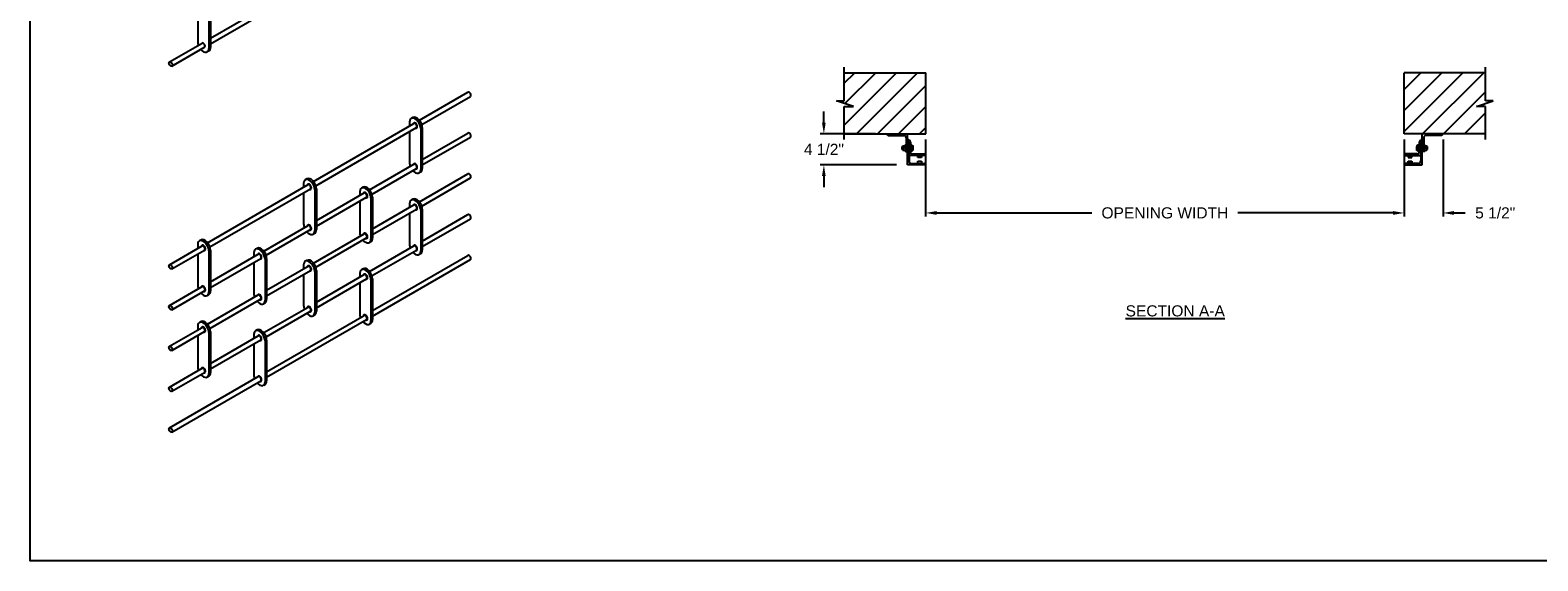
# Model space of a CAD drawing. Header units: inches. Extents: x 170 to 312, y 215 to 248.
# Tile 1 of 256: x 169.59 to 182.3, y 214.76 to 219.23. Entities that reach past the tile are written whole.
import ezdxf

# ---------------------------------------------------------------- set-up
doc = ezdxf.new("R2010")
doc.units = ezdxf.units.IN
doc.header["$LTSCALE"] = 0.25
doc.header["$MEASUREMENT"] = 0
for name, color, linetype in [('ANNOTATIONS', 1, 'Continuous'), ('BRICK', 7, 'Continuous'), ('MOTOR LH', 7, 'Continuous'), ('STRAIGHT LATTICE', 7, 'Continuous')]:
    doc.layers.add(name, color=color, linetype=linetype)
doc.styles.add('ARIAL', font='arial.ttf', dxfattribs={"height": 0.09375})
doc.dimstyles.new('STANDARD$0', dxfattribs={"dimtxt": 0.09375, "dimasz": 0.09375, "dimexe": 0.03125, "dimexo": 0.046875, "dimgap": 0.09, "dimtad": 0, "dimtih": 1, "dimtoh": 1, "dimdec": 4, "dimzin": 0, "dimdsep": 46, "dimtxsty": 'ARIAL', "dimcen": 0.09, "dimadec": 0, "dimazin": 0, "dimtfac": 1, "dimtdec": 4, "dimtofl": 0, "dimtmove": 0, "dimatfit": 1, "dimfxl": 1, "dimtolj": 1, "dimtzin": 0, "dimarcsym": 0})
pattern_1 = [(45, (-0.16007, -32.43006), (-0.08838835, 0.08838835), [])]

# ---------------------------------------------------------------- blocks, each defined once
blk = doc.blocks.new('*D86')
at = {"layer": 'ANNOTATIONS', "color": 0, "lineweight": -2, "transparency": 16777216}
for p, q in [((181.173, 218.308), (181.173, 217.658)), ((181.501, 218.308), (181.501, 217.658)), ((181.079, 217.689), (180.985, 217.689)), ((181.594, 217.689), (181.688, 217.689))]:
    blk.add_line(p, q, dxfattribs=at)
at = {"layer": 'ANNOTATIONS', "color": 0, "transparency": 16777216}
for points in [[(181.079, 217.705), (181.079, 217.673), (181.173, 217.689)], [(181.594, 217.705), (181.594, 217.673), (181.501, 217.689)]]:
    blk.add_solid(points, dxfattribs=at)
at = {"layer": 'defpoints', "color": 0, "transparency": 16777216}
for p in [(181.173, 218.355), (181.501, 218.355), (181.501, 217.689)]:
    blk.add_point(p, dxfattribs=at)
at = {"layer": 'ANNOTATIONS', "color": 0, "transparency": 16777216, "insert": (181.941, 217.689), "char_height": 0.0938, "attachment_point": 5, "style": 'ARIAL'}
blk.add_mtext('\\A1;5 1/2"', dxfattribs=at)
blk = doc.blocks.new('*D87')
at = {"layer": 'ANNOTATIONS', "color": 0, "lineweight": -2, "transparency": 16777216}
for p, q in [((176.281, 218.449), (176.281, 218.543)), ((176.717, 218.355), (176.249, 218.355)), ((176.892, 218.093), (176.249, 218.093)), ((176.281, 218), (176.281, 217.906))]:
    blk.add_line(p, q, dxfattribs=at)
at = {"layer": 'ANNOTATIONS', "color": 0, "transparency": 16777216}
for points in [[(176.265, 218.449), (176.296, 218.449), (176.281, 218.355)], [(176.265, 218), (176.296, 218), (176.281, 218.093)]]:
    blk.add_solid(points, dxfattribs=at)
at = {"layer": 'defpoints', "color": 0, "transparency": 16777216}
for p in [(176.764, 218.355), (176.281, 218.093), (176.939, 218.093)]:
    blk.add_point(p, dxfattribs=at)
at = {"layer": 'ANNOTATIONS', "color": 0, "transparency": 16777216, "insert": (176.281, 218.224), "char_height": 0.0938, "attachment_point": 5, "style": 'ARIAL'}
blk.add_mtext('\\A1;4 1/2"', dxfattribs=at)
blk = doc.blocks.new('*D78')
at = {"layer": 'ANNOTATIONS', "color": 0, "lineweight": -2, "transparency": 16777216}
for p, q in [((177.139, 218.308), (177.139, 217.658)), ((181.173, 218.308), (181.173, 217.658)), ((177.233, 217.689), (178.54, 217.689)), ((181.079, 217.689), (179.772, 217.689))]:
    blk.add_line(p, q, dxfattribs=at)
at = {"layer": 'ANNOTATIONS', "color": 0, "transparency": 16777216}
for points in [[(177.233, 217.705), (177.233, 217.673), (177.139, 217.689)], [(181.079, 217.705), (181.079, 217.673), (181.173, 217.689)]]:
    blk.add_solid(points, dxfattribs=at)
at = {"layer": 'defpoints', "color": 0, "transparency": 16777216}
for p in [(177.139, 218.355), (181.173, 218.355), (181.173, 217.689)]:
    blk.add_point(p, dxfattribs=at)
at = {"layer": 'ANNOTATIONS', "color": 0, "transparency": 16777216, "insert": (179.156, 217.689), "char_height": 0.09375, "attachment_point": 5, "style": 'ARIAL'}
blk.add_mtext('\\A1;OPENING WIDTH', dxfattribs=at)

msp = doc.modelspace()

# ---------------------------------------------------------------- hatches: boundary and pattern name
at = {"layer": 'MOTOR LH'}
h = msp.add_hatch(dxfattribs=at)
h.set_pattern_fill('ANSI31', color=256, style=0)
h.set_pattern_definition(pattern_1)
h.paths.add_polyline_path([(177.13928, 218.87064), (176.45178, 218.87064), (176.45178, 218.63344), (176.38767, 218.63344), (176.52974, 218.58654), (176.45178, 218.58654), (176.45178, 218.35502), (177.13928, 218.35502), (177.13928, 218.51752)])
h = msp.add_hatch(dxfattribs=at)
h.set_pattern_fill('ANSI31', color=256, style=0)
h.set_pattern_definition(pattern_1)
h.paths.add_polyline_path([(181.92421, 218.63344), (181.86011, 218.63344), (181.86011, 218.87064), (181.17261, 218.87064), (181.17261, 218.35502), (181.19079, 218.35502), (181.86011, 218.35502), (181.86011, 218.58654), (181.78214, 218.58654)])

# ---------------------------------------------------------------- linework, layer by layer
at = {"layer": 'BRICK'}
for p, q in [((172.87069, 218.46966), (173.28021, 218.70609)), ((172.89057, 218.43432), (173.30048, 218.67098)), ((171.97761, 217.95403), (172.82477, 218.44314)), ((171.99749, 217.91869), (172.84504, 218.40803)), ((172.7879, 218.45413), (172.7879, 218.42186)), ((172.81515, 218.49233), (172.80167, 218.48455)), ((172.8819, 218.39986), (172.8819, 218.05611)), ((172.89538, 218.40764), (172.89538, 218.06389)), ((172.7879, 218.37504), (172.7879, 218.11038)), ((172.89538, 218.14016), (173.28021, 218.36234)), ((172.89538, 218.09334), (173.30048, 218.32723)), ((172.45121, 217.88372), (172.82477, 218.09939)), ((172.47109, 217.84838), (172.84504, 218.06428)), ((172.88161, 218.03347), (172.86813, 218.02568)), ((172.87053, 217.78236), (173.28021, 218.01889)), ((171.08452, 217.43841), (171.93168, 217.92751)), ((171.1044, 217.40307), (171.95195, 217.8924)), ((171.89482, 217.9385), (171.89482, 217.90623)), ((171.92206, 217.97671), (171.90858, 217.96893)), ((171.98881, 217.88423), (171.98881, 217.54048)), ((172.00229, 217.89202), (172.00229, 217.54827)), ((172.39567, 217.9064), (172.38219, 217.89861)), ((172.89049, 217.74707), (173.30048, 217.98378)), ((171.89482, 217.85942), (171.89482, 217.59475)), ((172.00229, 217.62453), (172.40529, 217.8572)), ((172.00229, 217.57772), (172.42556, 217.82209)), ((172.36842, 217.86819), (172.36842, 217.83592)), ((172.36842, 217.7891), (172.36842, 217.52444)), ((172.46242, 217.81392), (172.46242, 217.47017)), ((172.4759, 217.8217), (172.4759, 217.47795)), ((172.4759, 217.55452), (172.82477, 217.75594)), ((172.7879, 217.76663), (172.7879, 217.73436)), ((172.81515, 217.80483), (172.80167, 217.79705)), ((172.4759, 217.5077), (172.84504, 217.72083)), ((172.7879, 217.68754), (172.7879, 217.42288)), ((172.8819, 217.71236), (172.8819, 217.36861)), ((172.89538, 217.72014), (172.89538, 217.37639)), ((172.89538, 217.45266), (173.28021, 217.67484)), ((172.89538, 217.40584), (173.30048, 217.63973)), ((171.55812, 217.36809), (171.93168, 217.58376)), ((171.578, 217.33276), (171.95195, 217.54865)), ((171.98852, 217.51784), (171.97505, 217.51006)), ((171.97744, 217.26673), (172.40516, 217.51368)), ((170.76332, 217.25296), (171.03859, 217.41189)), ((170.78359, 217.21785), (171.05886, 217.37678)), ((171.00173, 217.42288), (171.00173, 217.39061)), ((171.02897, 217.46108), (171.01549, 217.4533)), ((171.1092, 217.37639), (171.1092, 217.03264)), ((171.50258, 217.39077), (171.4891, 217.38299)), ((171.9974, 217.23144), (172.42543, 217.47856)), ((172.46213, 217.44753), (172.44865, 217.43975)), ((172.45121, 217.19622), (172.82477, 217.41189)), ((172.47109, 217.16088), (172.84504, 217.37678)), ((171.00173, 217.34379), (171.00173, 217.07913)), ((171.09572, 217.36861), (171.09572, 217.02486)), ((171.1092, 217.10891), (171.5122, 217.34158)), ((171.1092, 217.06209), (171.53247, 217.30646)), ((171.47534, 217.35256), (171.47534, 217.32029)), ((171.47534, 217.27348), (171.47534, 217.00881)), ((171.56933, 217.2983), (171.56933, 216.95455)), ((171.58281, 217.30608), (171.58281, 216.96233)), ((171.89482, 217.251), (171.89482, 217.21873)), ((171.92206, 217.28921), (171.90858, 217.28143)), ((172.4759, 216.86672), (173.28021, 217.33109)), ((172.4759, 216.8199), (173.30048, 217.29598)), ((172.88161, 217.34597), (172.86813, 217.33818)), ((171.58281, 217.03889), (171.93168, 217.24031)), ((171.58281, 216.99208), (171.95195, 217.2052)), ((171.89482, 217.17192), (171.89482, 216.90725)), ((171.98881, 217.19673), (171.98881, 216.85298)), ((172.00229, 217.20452), (172.00229, 216.86077)), ((172.00229, 216.93703), (172.40529, 217.1697)), ((172.00229, 216.89022), (172.42556, 217.13459)), ((172.36842, 217.18069), (172.36842, 217.14842)), ((172.39567, 217.2189), (172.38219, 217.21111)), ((172.46242, 217.12642), (172.46242, 216.78267)), ((172.4759, 217.1342), (172.4759, 216.79045)), ((170.76332, 216.90921), (171.03859, 217.06814)), ((170.78359, 216.8741), (171.05886, 217.03303)), ((171.09544, 217.00222), (171.08196, 216.99443)), ((171.08435, 216.75111), (171.51207, 216.99805)), ((172.36842, 217.1016), (172.36842, 216.83694)), ((171.10431, 216.71582), (171.53234, 216.96294)), ((171.56904, 216.9319), (171.55556, 216.92412)), ((171.55812, 216.68059), (171.93168, 216.89626)), ((171.00173, 216.73538), (171.00173, 216.70311)), ((171.02897, 216.77358), (171.01549, 216.7658)), ((171.578, 216.64526), (171.95195, 216.86115)), ((171.58281, 216.35109), (172.40529, 216.82595)), ((171.58281, 216.30428), (172.42556, 216.79084)), ((171.98852, 216.83034), (171.97505, 216.82256)), ((172.46213, 216.76003), (172.44865, 216.75225)), ((170.76332, 216.56576), (171.03859, 216.72469)), ((170.78359, 216.53065), (171.05886, 216.68958)), ((171.00173, 216.65629), (171.00173, 216.39163)), ((171.09572, 216.68111), (171.09572, 216.33736)), ((171.1092, 216.68889), (171.1092, 216.34514)), ((171.1092, 216.42141), (171.5122, 216.65408)), ((171.1092, 216.37459), (171.53247, 216.61896)), ((171.47534, 216.66506), (171.47534, 216.63279)), ((171.50258, 216.70327), (171.4891, 216.69549)), ((171.56933, 216.6108), (171.56933, 216.26705)), ((171.58281, 216.61858), (171.58281, 216.27483)), ((171.47534, 216.58598), (171.47534, 216.32131)), ((170.76332, 216.22171), (171.03859, 216.38064)), ((170.76332, 215.87796), (171.5122, 216.31033)), ((170.78359, 216.1866), (171.05886, 216.34553)), ((170.78359, 215.84285), (171.53247, 216.27521)), ((171.09544, 216.31472), (171.08196, 216.30693)), ((171.56904, 216.2444), (171.55556, 216.23662))]:
    msp.add_line(p, q, dxfattribs=at)
for centre, major_axis, start_param, end_param in [((173.29034, 218.68853), (0.01014, -0.01756), 0, 3.14159265), ((172.8349, 218.42699), (0.03323, -0.05756), 0.78539816, 3.92699082), ((172.84838, 218.43478), (0.03323, -0.05756), 0.78539816, 3.14159265), ((172.8349, 218.42558), (0.01014, -0.01756), 0, 3.14159265), ((173.29034, 218.34478), (0.01014, -0.01756), 0, 3.14159265), ((172.8349, 218.08324), (0.03323, -0.05756), 3.92699082, 4.42168201), ((172.8349, 218.08324), (0.03323, -0.05756), 5.04167821, 7.06858347), ((172.8349, 218.08183), (0.01014, -0.01756), 0, 3.14159265), ((172.84838, 218.09103), (0.03323, -0.05756), 6.28318531, 7.06858347), ((173.29034, 218.00133), (0.01014, -0.01756), 0, 3.14159265), ((171.94181, 217.91137), (0.03323, -0.05756), 0.78539816, 3.92699082), ((171.95529, 217.91915), (0.03323, -0.05756), 0.78539816, 3.14159265), ((171.94181, 217.90996), (0.01014, -0.01756), 0, 3.14159265), ((172.41542, 217.84106), (0.03323, -0.05756), 0.78539816, 3.92699082), ((172.4289, 217.84884), (0.03323, -0.05756), 0.78539816, 3.14159265), ((172.41542, 217.83965), (0.01014, -0.01756), 0, 3.14159265), ((172.8349, 217.73949), (0.03323, -0.05756), 0.78539816, 3.92699082), ((172.84838, 217.74728), (0.03323, -0.05756), 0.78539816, 3.14159265), ((172.8349, 217.73808), (0.01014, -0.01756), 0, 3.14159265), ((173.29034, 217.65728), (0.01014, -0.01756), 0, 3.14159265), ((171.94181, 217.56762), (0.03323, -0.05756), 3.92699082, 4.42168201), ((171.94181, 217.56762), (0.03323, -0.05756), 5.04167821, 7.06858347), ((171.94181, 217.56621), (0.01014, -0.01756), 0, 3.14159265), ((171.95529, 217.5754), (0.03323, -0.05756), 6.28318531, 7.06858347), ((172.41542, 217.49731), (0.03323, -0.05756), 3.92699082, 4.42168201), ((172.41529, 217.49612), (0.01014, -0.01756), 0, 3.14159265), ((171.04872, 217.39574), (0.03323, -0.05756), 0.78539816, 3.92699082), ((171.0622, 217.40353), (0.03323, -0.05756), 0.78539816, 3.14159265), ((171.04872, 217.39433), (0.01014, -0.01756), 0, 3.14159265), ((171.52233, 217.32543), (0.03323, -0.05756), 0.78539816, 3.92699082), ((171.53581, 217.33321), (0.03323, -0.05756), 0.78539816, 3.14159265), ((172.41542, 217.49731), (0.03323, -0.05756), 5.04167821, 7.06858347), ((172.4289, 217.50509), (0.03323, -0.05756), 6.28318531, 7.06858347), ((172.8349, 217.39574), (0.03323, -0.05756), 3.92699082, 4.42168201), ((172.8349, 217.39433), (0.01014, -0.01756), 0, 3.14159265), ((172.84838, 217.40353), (0.03323, -0.05756), 6.28318531, 7.06858347), ((171.52233, 217.32402), (0.01014, -0.01756), 0, 3.14159265), ((171.94181, 217.22387), (0.03323, -0.05756), 0.78539816, 3.92699082), ((171.95529, 217.23165), (0.03323, -0.05756), 0.78539816, 3.14159265), ((171.94181, 217.22246), (0.01014, -0.01756), 0, 3.14159265), ((172.8349, 217.39574), (0.03323, -0.05756), 5.04167821, 7.06858347), ((173.29034, 217.31353), (0.01014, -0.01756), 0, 3.14159265), ((172.41542, 217.15356), (0.03323, -0.05756), 0.78539816, 3.92699082), ((172.4289, 217.16134), (0.03323, -0.05756), 0.78539816, 3.14159265), ((172.41542, 217.15215), (0.01014, -0.01756), 0, 3.14159265), ((171.04872, 217.05199), (0.03323, -0.05756), 3.92699082, 4.42168201), ((171.04872, 217.05199), (0.03323, -0.05756), 5.04167821, 7.06858347), ((171.04872, 217.05058), (0.01014, -0.01756), 0, 3.14159265), ((171.0622, 217.05978), (0.03323, -0.05756), 6.28318531, 7.06858347), ((171.52233, 216.98168), (0.03323, -0.05756), 3.92699082, 4.42168201), ((171.5222, 216.9805), (0.01014, -0.01756), 0, 3.14159265), ((171.52233, 216.98168), (0.03323, -0.05756), 5.04167821, 7.06858347), ((171.53581, 216.98946), (0.03323, -0.05756), 6.28318531, 7.06858347), ((171.94181, 216.88012), (0.03323, -0.05756), 3.92699082, 4.42168201), ((171.94181, 216.87871), (0.01014, -0.01756), 0, 3.14159265), ((171.04872, 216.70824), (0.03323, -0.05756), 0.78539816, 3.92699082), ((171.0622, 216.71603), (0.03323, -0.05756), 0.78539816, 3.14159265), ((171.94181, 216.88012), (0.03323, -0.05756), 5.04167821, 7.06858347), ((171.95529, 216.8879), (0.03323, -0.05756), 6.28318531, 7.06858347), ((172.41542, 216.80981), (0.03323, -0.05756), 3.92699082, 4.42168201), ((172.41542, 216.80981), (0.03323, -0.05756), 5.04167821, 7.06858347), ((172.41542, 216.8084), (0.01014, -0.01756), 0, 3.14159265), ((172.4289, 216.81759), (0.03323, -0.05756), 6.28318531, 7.06858347), ((171.04872, 216.70683), (0.01014, -0.01756), 0, 3.14159265), ((171.52233, 216.63793), (0.03323, -0.05756), 0.78539816, 3.92699082), ((171.53581, 216.64571), (0.03323, -0.05756), 0.78539816, 3.14159265), ((171.52233, 216.63652), (0.01014, -0.01756), 0, 3.14159265), ((171.04872, 216.36449), (0.03323, -0.05756), 3.92699082, 4.42168201), ((171.04872, 216.36308), (0.01014, -0.01756), 0, 3.14159265), ((171.04872, 216.36449), (0.03323, -0.05756), 5.04167821, 7.06858347), ((171.0622, 216.37228), (0.03323, -0.05756), 6.28318531, 7.06858347), ((171.52233, 216.29418), (0.03323, -0.05756), 3.92699082, 4.42168201), ((171.52233, 216.29418), (0.03323, -0.05756), 5.04167821, 7.06858347), ((171.52233, 216.29277), (0.01014, -0.01756), 0, 3.14159265), ((171.53581, 216.30196), (0.03323, -0.05756), 6.28318531, 7.06858347)]:
    msp.add_ellipse(centre, major_axis=major_axis, ratio=0.57735027, start_param=start_param, end_param=end_param, dxfattribs=at)
for centre in [(170.77346, 217.23541), (170.77346, 216.89166), (170.77346, 216.54821), (170.77346, 216.20416), (170.77346, 215.86041)]:
    msp.add_ellipse(centre, major_axis=(0.01014, -0.01756), ratio=0.57735027, dxfattribs=at)
for points in [[(172.83751, 218.40368), (172.83927, 218.4032), (172.84105, 218.40304), (172.8464, 218.40371), (172.84963, 218.40603), (172.85302, 218.4124), (172.85344, 218.41626), (172.85207, 218.42776), (172.84789, 218.43591), (172.83862, 218.44491), (172.83442, 218.44738), (172.82757, 218.4482), (172.82499, 218.44778), (172.82281, 218.44652), (172.82067, 218.44528), (172.81903, 218.44329), (172.81772, 218.4403), (172.81747, 218.43957), (172.81726, 218.43881)], [(172.83751, 218.05993), (172.83927, 218.05945), (172.84105, 218.05929), (172.8464, 218.05996), (172.84963, 218.06228), (172.85302, 218.06865), (172.85344, 218.07251), (172.85207, 218.08401), (172.84789, 218.09216), (172.83862, 218.10116), (172.83442, 218.10363), (172.82757, 218.10445), (172.82499, 218.10403), (172.82281, 218.10277), (172.82067, 218.10153), (172.81903, 218.09954), (172.81772, 218.09655), (172.81747, 218.09582), (172.81726, 218.09506)], [(171.94442, 217.88805), (171.94618, 217.88758), (171.94796, 217.88742), (171.95331, 217.88808), (171.95654, 217.89041), (171.95993, 217.89678), (171.96035, 217.90064), (171.95898, 217.91214), (171.9548, 217.92028), (171.94553, 217.92928), (171.94133, 217.93176), (171.93448, 217.93257), (171.9319, 217.93215), (171.92972, 217.9309), (171.92758, 217.92966), (171.92594, 217.92767), (171.92463, 217.92468), (171.92438, 217.92394), (171.92418, 217.92318)], [(172.41802, 217.81774), (172.41978, 217.81727), (172.42157, 217.81711), (172.42692, 217.81777), (172.43015, 217.8201), (172.43354, 217.82646), (172.43396, 217.83032), (172.43259, 217.84182), (172.4284, 217.84997), (172.41913, 217.85897), (172.41493, 217.86145), (172.40809, 217.86226), (172.4055, 217.86184), (172.40333, 217.86058), (172.40119, 217.85935), (172.39954, 217.85735), (172.39824, 217.85437), (172.39798, 217.85363), (172.39778, 217.85287)], [(172.83751, 217.71618), (172.83927, 217.7157), (172.84105, 217.71554), (172.8464, 217.71621), (172.84963, 217.71853), (172.85302, 217.7249), (172.85344, 217.72876), (172.85207, 217.74026), (172.84789, 217.74841), (172.83862, 217.75741), (172.83442, 217.75988), (172.82757, 217.7607), (172.82499, 217.76028), (172.82281, 217.75902), (172.82067, 217.75778), (172.81903, 217.75579), (172.81772, 217.7528), (172.81747, 217.75207), (172.81726, 217.75131)], [(171.94442, 217.5443), (171.94618, 217.54383), (171.94796, 217.54367), (171.95331, 217.54433), (171.95654, 217.54666), (171.95993, 217.55303), (171.96035, 217.55689), (171.95898, 217.56839), (171.9548, 217.57653), (171.94553, 217.58553), (171.94133, 217.58801), (171.93448, 217.58882), (171.9319, 217.5884), (171.92972, 217.58715), (171.92758, 217.58591), (171.92594, 217.58392), (171.92463, 217.58093), (171.92438, 217.58019), (171.92418, 217.57943)], [(172.41802, 217.47399), (172.41978, 217.47352), (172.42157, 217.47336), (172.42692, 217.47402), (172.43015, 217.47635), (172.43354, 217.48271), (172.43396, 217.48657), (172.43259, 217.49807), (172.4284, 217.50622), (172.41913, 217.51522), (172.41493, 217.5177), (172.40809, 217.51851), (172.4055, 217.51809), (172.40333, 217.51683), (172.40119, 217.5156), (172.39954, 217.5136), (172.39824, 217.51062), (172.39798, 217.50988), (172.39778, 217.50912)], [(171.05133, 217.37243), (171.05309, 217.37195), (171.05488, 217.37179), (171.06022, 217.37246), (171.06345, 217.37478), (171.06684, 217.38115), (171.06726, 217.38501), (171.0659, 217.39651), (171.06171, 217.40466), (171.05244, 217.41366), (171.04824, 217.41613), (171.04139, 217.41695), (171.03881, 217.41653), (171.03664, 217.41527), (171.03449, 217.41403), (171.03285, 217.41204), (171.03154, 217.40905), (171.03129, 217.40832), (171.03109, 217.40756)], [(172.83751, 217.37243), (172.83927, 217.37195), (172.84105, 217.37179), (172.8464, 217.37246), (172.84963, 217.37478), (172.85302, 217.38115), (172.85344, 217.38501), (172.85207, 217.39651), (172.84789, 217.40466), (172.83862, 217.41366), (172.83442, 217.41613), (172.82757, 217.41695), (172.82499, 217.41653), (172.82281, 217.41527), (172.82067, 217.41403), (172.81903, 217.41204), (172.81772, 217.40905), (172.81747, 217.40832), (172.81726, 217.40756)], [(171.52494, 217.30212), (171.5267, 217.30164), (171.52848, 217.30148), (171.53383, 217.30215), (171.53706, 217.30447), (171.54045, 217.31084), (171.54087, 217.3147), (171.5395, 217.3262), (171.53532, 217.33435), (171.52605, 217.34335), (171.52185, 217.34582), (171.515, 217.34663), (171.51242, 217.34621), (171.51024, 217.34496), (171.5081, 217.34372), (171.50646, 217.34173), (171.50515, 217.33874), (171.5049, 217.338), (171.5047, 217.33725)], [(171.94442, 217.20055), (171.94618, 217.20008), (171.94796, 217.19992), (171.95331, 217.20058), (171.95654, 217.20291), (171.95993, 217.20928), (171.96035, 217.21314), (171.95898, 217.22464), (171.9548, 217.23278), (171.94553, 217.24178), (171.94133, 217.24426), (171.93448, 217.24507), (171.9319, 217.24465), (171.92972, 217.2434), (171.92758, 217.24216), (171.92594, 217.24017), (171.92463, 217.23718), (171.92438, 217.23644), (171.92418, 217.23568)], [(172.41802, 217.13024), (172.41978, 217.12977), (172.42157, 217.12961), (172.42692, 217.13027), (172.43015, 217.1326), (172.43354, 217.13896), (172.43396, 217.14282), (172.43259, 217.15432), (172.4284, 217.16247), (172.41913, 217.17147), (172.41493, 217.17395), (172.40809, 217.17476), (172.4055, 217.17434), (172.40333, 217.17308), (172.40119, 217.17185), (172.39954, 217.16985), (172.39824, 217.16687), (172.39798, 217.16613), (172.39778, 217.16537)], [(171.05133, 217.02868), (171.05309, 217.0282), (171.05488, 217.02804), (171.06022, 217.02871), (171.06345, 217.03103), (171.06684, 217.0374), (171.06726, 217.04126), (171.0659, 217.05276), (171.06171, 217.06091), (171.05244, 217.06991), (171.04824, 217.07238), (171.04139, 217.0732), (171.03881, 217.07278), (171.03664, 217.07152), (171.03449, 217.07028), (171.03285, 217.06829), (171.03154, 217.0653), (171.03129, 217.06457), (171.03109, 217.06381)], [(171.52494, 216.95837), (171.5267, 216.95789), (171.52848, 216.95773), (171.53383, 216.9584), (171.53706, 216.96072), (171.54045, 216.96709), (171.54087, 216.97095), (171.5395, 216.98245), (171.53532, 216.9906), (171.52605, 216.9996), (171.52185, 217.00207), (171.515, 217.00288), (171.51242, 217.00246), (171.51024, 217.00121), (171.5081, 216.99997), (171.50646, 216.99798), (171.50515, 216.99499), (171.5049, 216.99425), (171.5047, 216.9935)], [(171.94442, 216.8568), (171.94618, 216.85633), (171.94796, 216.85617), (171.95331, 216.85683), (171.95654, 216.85916), (171.95993, 216.86553), (171.96035, 216.86939), (171.95898, 216.88089), (171.9548, 216.88903), (171.94553, 216.89803), (171.94133, 216.90051), (171.93448, 216.90132), (171.9319, 216.9009), (171.92972, 216.89965), (171.92758, 216.89841), (171.92594, 216.89642), (171.92463, 216.89343), (171.92438, 216.89269), (171.92418, 216.89193)], [(172.41802, 216.78649), (172.41978, 216.78602), (172.42157, 216.78586), (172.42692, 216.78652), (172.43015, 216.78885), (172.43354, 216.79521), (172.43396, 216.79907), (172.43259, 216.81057), (172.4284, 216.81872), (172.41913, 216.82772), (172.41493, 216.8302), (172.40809, 216.83101), (172.4055, 216.83059), (172.40333, 216.82933), (172.40119, 216.8281), (172.39954, 216.8261), (172.39824, 216.82312), (172.39798, 216.82238), (172.39778, 216.82162)], [(171.05133, 216.68493), (171.05309, 216.68445), (171.05488, 216.68429), (171.06022, 216.68496), (171.06345, 216.68728), (171.06684, 216.69365), (171.06726, 216.69751), (171.0659, 216.70901), (171.06171, 216.71716), (171.05244, 216.72616), (171.04824, 216.72863), (171.04139, 216.72945), (171.03881, 216.72903), (171.03664, 216.72777), (171.03449, 216.72653), (171.03285, 216.72454), (171.03154, 216.72155), (171.03129, 216.72082), (171.03109, 216.72006)], [(171.52494, 216.61462), (171.5267, 216.61414), (171.52848, 216.61398), (171.53383, 216.61465), (171.53706, 216.61697), (171.54045, 216.62334), (171.54087, 216.6272), (171.5395, 216.6387), (171.53532, 216.64685), (171.52605, 216.65585), (171.52185, 216.65832), (171.515, 216.65913), (171.51242, 216.65871), (171.51024, 216.65746), (171.5081, 216.65622), (171.50646, 216.65423), (171.50515, 216.65124), (171.5049, 216.6505), (171.5047, 216.64975)], [(171.05133, 216.34118), (171.05309, 216.3407), (171.05488, 216.34054), (171.06022, 216.34121), (171.06345, 216.34353), (171.06684, 216.3499), (171.06726, 216.35376), (171.0659, 216.36526), (171.06171, 216.37341), (171.05244, 216.38241), (171.04824, 216.38488), (171.04139, 216.3857), (171.03881, 216.38528), (171.03664, 216.38402), (171.03449, 216.38278), (171.03285, 216.38079), (171.03154, 216.3778), (171.03129, 216.37707), (171.03109, 216.37631)], [(171.52494, 216.27087), (171.5267, 216.27039), (171.52848, 216.27023), (171.53383, 216.2709), (171.53706, 216.27322), (171.54045, 216.27959), (171.54087, 216.28345), (171.5395, 216.29495), (171.53532, 216.3031), (171.52605, 216.3121), (171.52185, 216.31457), (171.515, 216.31538), (171.51242, 216.31496), (171.51024, 216.31371), (171.5081, 216.31247), (171.50646, 216.31048), (171.50515, 216.30749), (171.5049, 216.30675), (171.5047, 216.306)]]:
    msp.add_open_spline(points, degree=3, knots=[2.61090844, 2.61090844, 2.61090844, 2.61090844, 2.9022773, 2.9022773, 3.48765662, 3.48765662, 4.07303595, 4.07303595, 5.16925667, 5.16925667, 5.87566295, 5.87566295, 6.28318531, 6.28318531, 6.28318531, 6.68539091, 6.68539091, 6.8104073, 6.8104073, 6.8104073, 6.8104073], dxfattribs=at)
at = {"layer": 'defpoints'}
msp.add_lwpolyline([(189.05875, 214.75854), (169.58887, 214.75854), (169.58887, 227.49365), (189.05875, 227.49365)], close=True, dxfattribs=at)
at = {"layer": 'MOTOR LH'}
for p, q in [((176.45178, 218.63344), (176.45178, 218.91752)), ((181.86011, 218.63344), (181.86011, 218.91752)), ((176.45178, 218.87064), (177.13928, 218.87064)), ((177.13928, 218.35502), (177.13928, 218.87064)), ((181.17261, 218.35502), (181.17261, 218.87064)), ((181.86011, 218.87064), (181.17261, 218.87064)), ((176.52974, 218.58654), (176.38767, 218.63344)), ((176.38767, 218.63344), (176.45178, 218.63344)), ((176.45178, 218.30814), (176.45178, 218.58654)), ((176.45178, 218.58654), (176.52974, 218.58654)), ((181.78214, 218.58654), (181.92421, 218.63344)), ((181.86011, 218.58654), (181.78214, 218.58654)), ((181.92421, 218.63344), (181.86011, 218.63344)), ((181.86011, 218.30814), (181.86011, 218.58654)), ((176.45178, 218.35502), (177.13928, 218.35502)), ((176.82364, 218.34252), (176.9549, 218.34252)), ((176.96865, 218.26752), (176.97365, 218.26752)), ((176.96865, 218.26752), (176.96865, 218.20502)), ((176.97365, 218.32377), (176.97365, 218.20502)), ((176.98615, 218.09333), (176.98615, 218.35502)), ((176.98615, 218.30814), (176.98616, 218.30814)), ((176.99865, 218.29877), (176.99866, 218.29877)), ((176.99865, 218.29877), (176.99865, 218.12771)), ((177.01115, 218.28628), (177.01115, 218.20189)), ((177.01115, 218.26752), (177.01615, 218.26752)), ((177.01615, 218.25628), (177.01615, 218.26752)), ((181.86011, 218.35502), (181.17261, 218.35502)), ((181.30074, 218.26752), (181.29574, 218.26752)), ((181.29574, 218.25628), (181.29574, 218.26752)), ((181.30074, 218.28628), (181.30074, 218.20189)), ((181.31324, 218.29877), (181.31323, 218.29877)), ((181.31324, 218.29877), (181.31324, 218.12771)), ((181.32574, 218.30814), (181.32573, 218.30814)), ((181.32574, 218.09333), (181.32574, 218.35502)), ((181.33824, 218.32377), (181.33824, 218.20502)), ((181.34324, 218.26752), (181.33824, 218.26752)), ((181.34324, 218.26752), (181.34324, 218.20502)), ((181.48825, 218.34252), (181.35699, 218.34252)), ((176.94115, 218.24728), (176.94264, 218.24877)), ((176.94115, 218.22526), (176.94115, 218.24728)), ((176.94264, 218.22377), (176.94115, 218.22526)), ((176.94264, 218.24877), (176.94625, 218.24877)), ((176.94264, 218.22377), (176.94264, 218.24877)), ((176.94625, 218.22377), (176.94264, 218.22377)), ((176.94625, 218.25502), (176.96865, 218.25502)), ((176.94625, 218.21752), (176.94625, 218.25502)), ((176.94625, 218.21752), (176.96865, 218.21752)), ((176.96615, 218.23627), (176.94875, 218.23627)), ((176.97365, 218.20502), (176.96865, 218.20502)), ((176.98614, 218.20502), (176.98615, 218.20502)), ((177.13928, 218.17377), (176.99865, 218.17377)), ((177.01115, 218.25628), (177.03063, 218.25628)), ((177.01115, 218.23911), (177.01813, 218.23911)), ((177.01115, 218.2191), (177.01813, 218.2191)), ((177.01115, 218.21626), (177.03063, 218.21626)), ((177.01615, 218.20502), (177.01115, 218.20502)), ((177.01615, 218.20502), (177.01615, 218.21626)), ((177.0198, 218.25502), (177.0198, 218.21768)), ((177.0198, 218.23911), (177.03063, 218.23911)), ((177.0198, 218.2191), (177.03063, 218.2191)), ((177.02678, 218.18627), (177.12679, 218.18627)), ((177.0323, 218.25502), (177.0323, 218.21768)), ((177.07365, 218.15502), (177.07365, 218.17377)), ((177.1049, 218.15502), (177.07365, 218.15502)), ((177.1049, 218.17377), (177.1049, 218.15502)), ((177.13928, 218.17378), (177.13928, 218.17377)), ((181.17261, 218.17378), (181.17261, 218.17377)), ((181.17261, 218.17377), (181.31324, 218.17377)), ((181.28511, 218.18627), (181.1851, 218.18627)), ((181.20699, 218.17377), (181.20699, 218.15502)), ((181.20699, 218.15502), (181.23824, 218.15502)), ((181.23824, 218.15502), (181.23824, 218.17377)), ((181.27959, 218.25502), (181.27959, 218.21768)), ((181.30074, 218.25628), (181.28126, 218.25628)), ((181.29209, 218.23911), (181.28126, 218.23911)), ((181.29209, 218.2191), (181.28126, 218.2191)), ((181.30074, 218.21626), (181.28126, 218.21626)), ((181.29209, 218.25502), (181.29209, 218.21768)), ((181.30074, 218.23911), (181.29376, 218.23911)), ((181.30074, 218.2191), (181.29376, 218.2191)), ((181.29574, 218.20502), (181.29574, 218.21626)), ((181.29574, 218.20502), (181.30074, 218.20502)), ((181.32575, 218.20502), (181.32574, 218.20502)), ((181.33824, 218.20502), (181.34324, 218.20502)), ((181.34324, 218.25502), (181.36564, 218.25502)), ((181.34324, 218.21752), (181.36564, 218.21752)), ((181.34574, 218.23627), (181.36314, 218.23627)), ((181.36564, 218.21752), (181.36564, 218.25502)), ((181.36925, 218.24877), (181.36564, 218.24877)), ((181.36564, 218.22377), (181.36925, 218.22377)), ((181.37074, 218.24728), (181.36925, 218.24877)), ((181.36925, 218.22377), (181.36925, 218.24877)), ((181.36925, 218.22377), (181.37074, 218.22526)), ((181.37074, 218.22526), (181.37074, 218.24728)), ((177.13928, 218.09333), (176.98615, 218.09333)), ((177.02053, 218.10583), (177.12679, 218.10583)), ((177.07365, 218.10583), (177.07365, 218.12458)), ((177.07365, 218.12458), (177.1049, 218.12458)), ((177.1049, 218.12458), (177.1049, 218.10583)), ((177.13928, 218.09334), (177.13928, 218.09333)), ((181.17261, 218.09334), (181.17261, 218.09333)), ((181.17261, 218.09333), (181.32574, 218.09333)), ((181.29136, 218.10583), (181.1851, 218.10583)), ((181.20699, 218.10583), (181.20699, 218.12458)), ((181.20699, 218.12458), (181.23824, 218.12458)), ((181.23824, 218.12458), (181.23824, 218.10583))]:
    msp.add_line(p, q, dxfattribs=at)
at = {"layer": 'MOTOR LH', "flags": 128}
for points in [[(177.01813, 218.25628), (177.01934, 218.25558), (177.0198, 218.25486)], [(177.01813, 218.23911), (177.01934, 218.24332), (177.0198, 218.2477)], [(177.0198, 218.22911), (177.01877, 218.23686), (177.01813, 218.23911)], [(177.01813, 218.2191), (177.01969, 218.22661), (177.0198, 218.22911)], [(177.01813, 218.21626), (177.01934, 218.21696), (177.0198, 218.21768)], [(177.03063, 218.25628), (177.03184, 218.25558), (177.0323, 218.25486)], [(177.03063, 218.23911), (177.03184, 218.24332), (177.0323, 218.2477)], [(177.0323, 218.22911), (177.03127, 218.23686), (177.03063, 218.23911)], [(177.03063, 218.2191), (177.03219, 218.22661), (177.0323, 218.22911)], [(177.03063, 218.21626), (177.03184, 218.21696), (177.0323, 218.21768)], [(181.28126, 218.25628), (181.28005, 218.25558), (181.27959, 218.25486)], [(181.28126, 218.23911), (181.28005, 218.24332), (181.27959, 218.2477)], [(181.27959, 218.22911), (181.28062, 218.23686), (181.28126, 218.23911)], [(181.28126, 218.2191), (181.2797, 218.22661), (181.27959, 218.22911)], [(181.28126, 218.21626), (181.28005, 218.21696), (181.27959, 218.21768)], [(181.29376, 218.25628), (181.29255, 218.25558), (181.29209, 218.25486)], [(181.29376, 218.23911), (181.29255, 218.24332), (181.29209, 218.2477)], [(181.29209, 218.22911), (181.29312, 218.23686), (181.29376, 218.23911)], [(181.29376, 218.2191), (181.2922, 218.22661), (181.29209, 218.22911)], [(181.29376, 218.21626), (181.29255, 218.21696), (181.29209, 218.21768)]]:
    msp.add_lwpolyline(points, dxfattribs=at)
at = {"layer": 'MOTOR LH'}
for centre, radius, start, end in [((176.82364, 218.35501), 0.01249, 180, 270), ((176.9549, 218.32377), 0.01875, 0, 90), ((176.98616, 218.29565), 0.01249, 0, 90), ((176.99866, 218.28628), 0.01249, 0, 90), ((181.31323, 218.28628), 0.01249, 90, 180), ((181.32573, 218.29565), 0.01249, 90, 180), ((181.35699, 218.32377), 0.01875, 90, 180), ((181.48825, 218.35501), 0.01249, 270, 0), ((176.96926, 218.24453), 0.02304, 152.913174, 177.22408), ((176.96511, 218.24565), 0.01886, 180.027798, 209.834947), ((176.96926, 218.22578), 0.02304, 152.913175, 177.224058), ((176.96511, 218.2269), 0.01886, 180.027798, 209.834947), ((176.94564, 218.24453), 0.02304, 2.77592, 27.086826), ((176.94979, 218.24565), 0.01886, 330.165053, 359.972202), ((176.94564, 218.22578), 0.02304, 2.775942, 27.086825), ((176.94979, 218.2269), 0.01886, 330.165053, 359.972202), ((176.98614, 218.21751), 0.01249, 180, 270), ((177.02678, 218.20189), 0.01562, 180, 270), ((176.99479, 218.24727), 0.02502, 0.97621, 21.106816), ((177.01756, 218.21674), 0.00243, 22.723879, 76.579246), ((177.00729, 218.24727), 0.02502, 0.97631, 21.106527), ((177.03006, 218.21674), 0.00243, 22.723939, 76.57869), ((177.12679, 218.17378), 0.01249, 0, 90), ((181.1851, 218.17378), 0.01249, 90, 180), ((181.3046, 218.24727), 0.02502, 158.893473, 179.02369), ((181.28182, 218.21674), 0.00243, 103.42131, 157.276061), ((181.28511, 218.20189), 0.01562, 270, 0), ((181.3171, 218.24727), 0.02502, 158.893184, 179.02379), ((181.29432, 218.21674), 0.00243, 103.420754, 157.276121), ((181.32575, 218.21751), 0.01249, 270, 0), ((181.36625, 218.24453), 0.02304, 152.913174, 177.22408), ((181.3621, 218.24565), 0.01886, 180.027798, 209.834947), ((181.36625, 218.22578), 0.02304, 152.913175, 177.224058), ((181.3621, 218.2269), 0.01886, 180.027798, 209.834947), ((181.34262, 218.24453), 0.02304, 2.77592, 27.086826), ((181.34677, 218.24565), 0.01886, 330.165053, 359.972202), ((181.34262, 218.22578), 0.02304, 2.775942, 27.086825), ((181.34677, 218.2269), 0.01886, 330.165053, 359.972202), ((177.02053, 218.12771), 0.02188, 180, 270), ((177.12679, 218.09334), 0.01249, 0, 90), ((181.1851, 218.09334), 0.01249, 90, 180), ((181.29136, 218.12771), 0.02188, 270, 0)]:
    msp.add_arc(centre, radius, start, end, dxfattribs=at)
at = {"layer": 'STRAIGHT LATTICE'}
for p, q in [((171.1092, 219.16103), (171.93168, 219.63589)), ((171.1092, 219.11421), (171.95195, 219.60078)), ((171.09572, 219.41932), (171.09572, 219.07557)), ((171.1092, 219.4271), (171.1092, 219.08335)), ((171.00173, 219.39591), (171.00173, 219.12984)), ((170.76332, 218.96134), (171.03859, 219.12026)), ((170.78359, 218.92622), (171.05886, 219.08515)), ((171.09544, 219.05293), (171.08196, 219.04515))]:
    msp.add_line(p, q, dxfattribs=at)
for centre, major_axis, start_param, end_param in [((171.04872, 219.10271), (0.03323, -0.05756), 3.92699082, 4.40245048), ((171.04872, 219.10271), (0.03323, -0.05756), 5.02232748, 7.06858347), ((171.04872, 219.10271), (0.01014, -0.01756), 0, 3.14159265), ((171.0622, 219.11049), (0.03323, -0.05756), 6.28318531, 7.06858347)]:
    msp.add_ellipse(centre, major_axis=major_axis, ratio=0.57735027, start_param=start_param, end_param=end_param, dxfattribs=at)
msp.add_ellipse((170.77346, 218.94378), major_axis=(0.01014, -0.01756), ratio=0.57735027, dxfattribs=at)

# ---------------------------------------------------------------- texts
at = {"layer": 'ANNOTATIONS', "insert": (179.24323, 216.91103), "char_height": 0.09375, "width": 1.3823677, "attachment_point": 2, "style": 'ARIAL'}
msp.add_mtext('{\\LSECTION A-A}', dxfattribs=at)

# ---------------------------------------------------------------- dimensions: what is measured, and where the dimension line sits
at = {"layer": 'ANNOTATIONS'}
dim = msp.add_linear_dim(base=(176.28059, 218.09333), p1=(176.76428, 218.35501), p2=(176.93928, 218.09333), angle=90, text='4 1/2"', dimstyle='STANDARD$0', dxfattribs=at)
dim.commit()
dim.dimension.update_dxf_attribs({"geometry": '*D87', "text_midpoint": (176.28059, 218.22417), "dimtype": 160})
dim = msp.add_linear_dim(base=(181.17261, 217.68891), p1=(177.13928, 218.35502), p2=(181.17261, 218.35502), text='OPENING WIDTH', dimstyle='STANDARD$0', dxfattribs=at)
dim.commit()
dim.dimension.update_dxf_attribs({"geometry": '*D78', "text_midpoint": (179.15594, 217.68891)})
dim = msp.add_linear_dim(base=(181.50074, 217.68891), p1=(181.17261, 218.35502), p2=(181.50074, 218.35501), text='5 1/2"', dimstyle='STANDARD$0', dxfattribs=at)
dim.commit()
dim.dimension.update_dxf_attribs({"geometry": '*D86', "text_midpoint": (181.94134, 217.68891), "dimtype": 160})

doc.saveas('drawing.dxf')
